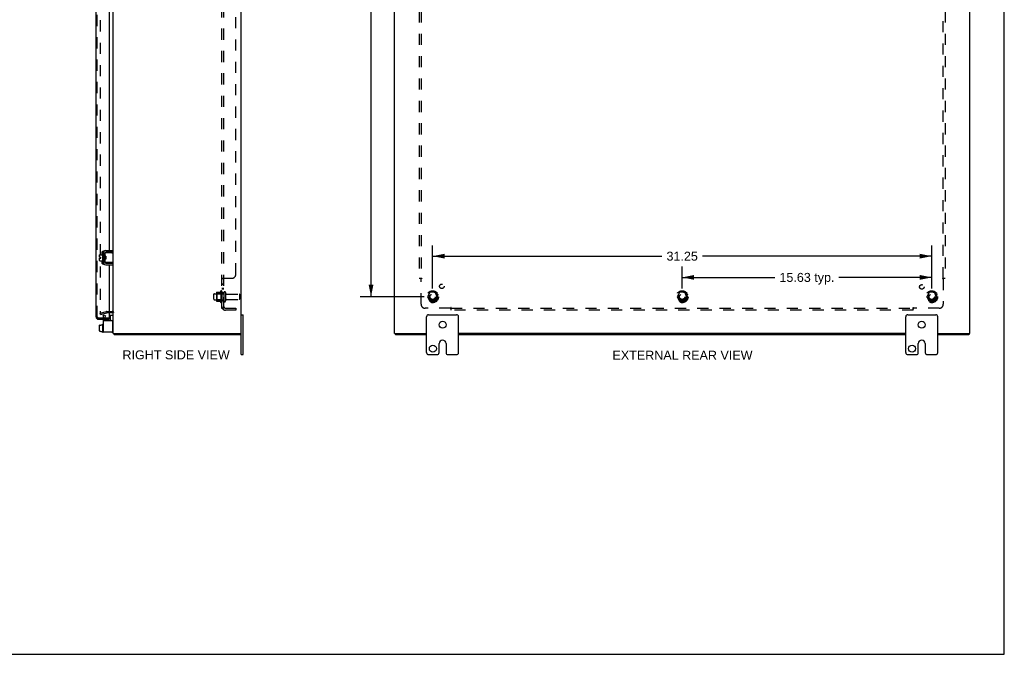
# Model space of a CAD drawing. Header units: inches. Extents: x 0 to 127, y 0 to 82.
# Tile 6 of 7: x 66 to 127, y 0 to 40. Entities that reach past the tile are written whole.
import ezdxf

# ---------------------------------------------------------------- set-up
doc = ezdxf.new("R2010")
doc.units = ezdxf.units.IN
doc.header["$LTSCALE"] = 7.00646
doc.header["$MEASUREMENT"] = 0
doc.linetypes.add('HIDDEN', pattern=[0.2, 0.1, -0.1])
doc.layers.get('0').update_dxf_attribs({"linetype": 'CONTINUOUS'})
for name, color, linetype in [('DEFAULT_2', 8, 'HIDDEN'), ('DIMENSIONS', 7, 'CONTINUOUS'), ('DOOR_ASSEMBLY', 7, 'CONTINUOUS'), ('SUBPANEL', 7, 'CONTINUOUS')]:
    doc.layers.add(name, color=color, linetype=linetype)
doc.styles.get("Standard").update_dxf_attribs({"font": 'arial.ttf'})
doc.dimstyles.new('DIMSTYLE_1', dxfattribs={"dimtxt": 0.562016, "dimasz": 0.749354, "dimexe": 0.09, "dimexo": 0.07, "dimgap": 0.0375, "dimtad": 0, "dimtih": 1, "dimtoh": 1, "dimzin": 4, "dimdsep": 46, "dimtxsty": 'Standard', "dimblk": '_FILLED', "dimblk1": '_FILLED', "dimblk2": '_FILLED', "dimcen": 0.09, "dimadec": 3, "dimazin": 1, "dimtfac": 1, "dimtdec": 3, "dimtofl": 0, "dimtmove": 0, "dimatfit": 3, "dimldrblk": '_FILLED', "dimfxl": 0, "dimtolj": 1, "dimtzin": 4, "dimarcsym": 0})

# ---------------------------------------------------------------- blocks, each defined once
blk = doc.blocks.new('_FILLED')
at = {"color": 0, "linetype": 'ByBlock'}
blk.add_solid([(0, 0), (-1, 0.2), (-1, -0.2)], dxfattribs=at)
blk = doc.blocks.new('*D11')
at = {"layer": 'DIMENSIONS', "color": 2, "linetype": 'Continuous'}
for p, q in [((91.073, 59.644), (87.069, 59.644)), ((87.744, 59.644), (87.744, 41.581)), ((87.744, 22.394), (87.744, 40.457)), ((91.073, 22.394), (87.069, 22.394))]:
    blk.add_line(p, q, dxfattribs=at)
at = {"layer": 'DIMENSIONS', "color": 2, "linetype": 'Continuous', "xscale": 0.7493540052, "yscale": 0.7493540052, "zscale": 0.7493540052}
for p, rotation in [((87.744, 59.644), 90), ((87.744, 22.394), 270)]:
    blk.add_blockref('_FILLED', p, dxfattribs=dict(at, rotation=rotation))
at = {"layer": 'DIMENSIONS', "color": 2, "linetype": 'Continuous', "insert": (87.744, 41.3), "char_height": 0.562, "width": 1.96392, "attachment_point": 2, "line_spacing_factor": 0.9}
blk.add_mtext('37.25', dxfattribs=at)
blk = doc.blocks.new('*D12')
at = {"layer": 'DIMENSIONS', "color": 2, "linetype": 'Continuous'}
for p, q in [((91.598, 22.919), (91.598, 25.611)), ((122.848, 22.919), (122.848, 25.611)), ((91.598, 24.937), (105.96, 24.937)), ((122.848, 24.937), (108.486, 24.937))]:
    blk.add_line(p, q, dxfattribs=at)
at = {"layer": 'DIMENSIONS', "color": 2, "linetype": 'Continuous', "xscale": 0.7493540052, "yscale": 0.7493540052, "zscale": 0.7493540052, "rotation": 180}
blk.add_blockref('_FILLED', (91.598, 24.937), dxfattribs=at)
at = {"layer": 'DIMENSIONS', "color": 2, "linetype": 'Continuous', "xscale": 0.7493540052, "yscale": 0.7493540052, "zscale": 0.7493540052}
blk.add_blockref('_FILLED', (122.848, 24.937), dxfattribs=at)
at = {"layer": 'DIMENSIONS', "color": 2, "linetype": 'Continuous', "insert": (107.223, 25.218), "char_height": 0.562, "width": 1.96392, "attachment_point": 2, "line_spacing_factor": 0.9}
blk.add_mtext('31.25', dxfattribs=at)
blk = doc.blocks.new('*D13')
at = {"layer": 'DIMENSIONS', "color": 2, "linetype": 'Continuous'}
for p, q in [((107.223, 22.919), (107.223, 24.281)), ((122.848, 22.919), (122.848, 24.281)), ((107.223, 23.607), (113.032, 23.607)), ((122.848, 23.607), (117.039, 23.607))]:
    blk.add_line(p, q, dxfattribs=at)
at = {"layer": 'DIMENSIONS', "color": 2, "linetype": 'Continuous', "xscale": 0.7493540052, "yscale": 0.7493540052, "zscale": 0.7493540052, "rotation": 180}
blk.add_blockref('_FILLED', (107.223, 23.607), dxfattribs=at)
at = {"layer": 'DIMENSIONS', "color": 2, "linetype": 'Continuous', "xscale": 0.7493540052, "yscale": 0.7493540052, "zscale": 0.7493540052}
blk.add_blockref('_FILLED', (122.848, 23.607), dxfattribs=at)
at = {"layer": 'DIMENSIONS', "color": 2, "linetype": 'Continuous', "insert": (115.035, 23.888), "char_height": 0.562, "width": 3.44522, "attachment_point": 2, "line_spacing_factor": 0.9}
blk.add_mtext('15.63 typ.', dxfattribs=at)

msp = doc.modelspace()

# ---------------------------------------------------------------- linework, layer by layer
at = {"color": 7, "linetype": 'Continuous'}
for p, q in [((127.39, 0), (127.39, 82.429)), ((71.571, 25.187), (71.571, 25.291)), ((70.752, 24.878), (70.752, 25.014)), ((70.752, 24.878), (70.82, 24.878)), ((70.752, 24.81), (70.82, 24.81)), ((70.752, 24.664), (70.752, 24.81)), ((70.762, 25.024), (70.927, 25.024)), ((70.82, 24.81), (70.82, 24.878)), ((70.927, 25.088), (70.927, 24.601)), ((70.937, 25.098), (70.957, 25.098)), ((70.967, 25.158), (70.97, 25.158)), ((71.071, 25.127), (71.071, 24.562)), ((71.076, 24.955), (71.071, 24.963)), ((71.071, 24.754), (71.078, 24.743)), ((71.075, 24.961), (71.075, 25.147)), ((71.075, 24.542), (71.075, 24.727)), ((71.078, 24.868), (71.077, 24.889)), ((71.082, 24.814), (71.078, 24.868)), ((71.083, 24.793), (71.082, 24.814)), ((71.085, 25.157), (71.605, 25.157)), ((71.135, 24.937), (71.085, 24.937)), ((71.135, 24.752), (71.085, 24.752)), ((71.094, 24.925), (71.087, 24.937)), ((71.098, 24.937), (71.092, 24.927)), ((71.104, 24.856), (71.102, 24.872)), ((71.106, 24.832), (71.104, 24.856)), ((71.108, 24.816), (71.106, 24.832)), ((71.112, 24.752), (71.117, 24.761)), ((71.116, 24.764), (71.123, 24.752)), ((71.128, 24.867), (71.127, 24.889)), ((71.131, 24.824), (71.128, 24.867)), ((71.571, 25.187), (71.131, 25.187)), ((71.132, 24.803), (71.131, 24.824)), ((71.135, 24.937), (71.135, 24.752)), ((71.605, 24.532), (71.605, 25.157)), ((70.762, 24.654), (70.927, 24.654)), ((70.937, 24.591), (70.957, 24.591)), ((70.967, 24.53), (70.97, 24.53)), ((71.605, 24.532), (71.085, 24.532)), ((71.131, 24.502), (71.571, 24.502)), ((71.532, 24.539), (71.525, 24.542)), ((71.571, 24.502), (71.571, 24.398)), ((71.417, 21.222), (71.417, 20.907)), ((71.427, 21.232), (71.565, 21.232)), ((79.605, 21.269), (79.74, 21.269)), ((79.74, 18.769), (79.74, 21.269)), ((91.223, 18.894), (91.223, 21.144)), ((91.348, 21.269), (93.098, 21.269)), ((93.223, 18.894), (93.223, 21.144)), ((121.223, 18.894), (121.223, 21.144)), ((121.348, 21.269), (123.098, 21.269)), ((123.223, 18.894), (123.223, 21.144)), ((70.752, 20.254), (70.752, 20.61)), ((70.762, 20.621), (70.82, 20.621)), ((70.762, 20.62), (70.82, 20.62)), ((70.82, 20.636), (70.927, 20.636)), ((70.82, 20.62), (70.82, 20.636)), ((70.927, 20.678), (70.927, 20.191)), ((70.937, 20.688), (70.957, 20.688)), ((70.762, 20.244), (70.82, 20.244)), ((70.762, 20.243), (70.82, 20.243)), ((70.82, 20.227), (70.82, 20.244)), ((70.82, 20.227), (70.927, 20.227)), ((70.937, 20.181), (70.957, 20.181)), ((71.525, 20.169), (71.511, 20.169)), ((79.542, 20.094), (79.542, 20.019)), ((89.286, 20.094), (89.286, 20.019)), ((125.16, 20.094), (125.16, 20.019)), ((92.004, 18.894), (92.004, 19.457)), ((92.442, 19.457), (92.442, 18.894)), ((122.004, 18.894), (122.004, 19.457)), ((122.442, 19.457), (122.442, 18.894)), ((79.605, 18.769), (79.74, 18.769)), ((91.348, 18.769), (91.879, 18.769)), ((92.567, 18.769), (93.098, 18.769)), ((121.348, 18.769), (121.879, 18.769)), ((122.567, 18.769), (123.098, 18.769)), ((0, 0), (127.39, 0))]:
    msp.add_line(p, q, dxfattribs=at)
at = {"color": 3, "linetype": 'Continuous'}
for p, q in [((79.605, 18.769), (79.605, 63.269)), ((89.223, 20.094), (89.223, 61.944)), ((125.223, 20.094), (125.223, 61.944)), ((71.605, 25.157), (71.605, 40.707)), ((71.131, 25.291), (71.571, 25.291)), ((70.967, 25.158), (70.967, 24.53)), ((71.131, 24.398), (71.571, 24.398)), ((71.605, 20.094), (71.605, 24.532)), ((71.535, 21.394), (71.357, 21.394)), ((70.967, 20.907), (71.511, 20.907)), ((70.967, 20.907), (70.967, 20.169)), ((71.571, 20.229), (71.571, 20.847)), ((71.511, 20.169), (70.967, 20.169)), ((71.605, 20.094), (79.605, 20.094)), ((79.542, 20.019), (71.668, 20.019)), ((89.223, 20.094), (91.223, 20.094)), ((91.223, 20.019), (89.286, 20.019)), ((121.223, 20.094), (93.223, 20.094)), ((121.223, 20.019), (93.223, 20.019)), ((123.223, 20.094), (125.223, 20.094)), ((125.16, 20.019), (123.223, 20.019))]:
    msp.add_line(p, q, dxfattribs=at)
at = {"color": 7, "linetype": 'Continuous'}
for points in [[(71.077, 24.889), (71.076, 24.899), (71.075, 24.908), (71.075, 24.917), (71.074, 24.926), (71.073, 24.934), (71.073, 24.941), (71.072, 24.947), (71.071, 24.953), (71.071, 24.954)], [(71.075, 24.961), (71.075, 24.96), (71.075, 24.958), (71.076, 24.956), (71.076, 24.955), (71.076, 24.953), (71.076, 24.952), (71.076, 24.951), (71.077, 24.949), (71.077, 24.948), (71.077, 24.947), (71.078, 24.946), (71.078, 24.945), (71.079, 24.944), (71.079, 24.943), (71.08, 24.942), (71.08, 24.941), (71.081, 24.94), (71.081, 24.939), (71.082, 24.938), (71.082, 24.938), (71.083, 24.937), (71.084, 24.937), (71.084, 24.937), (71.085, 24.937)], [(71.085, 24.752), (71.084, 24.751), (71.084, 24.751), (71.083, 24.751), (71.082, 24.75), (71.082, 24.75), (71.081, 24.749), (71.081, 24.748), (71.08, 24.748), (71.08, 24.747), (71.079, 24.746), (71.079, 24.745), (71.078, 24.744), (71.078, 24.743), (71.078, 24.742), (71.077, 24.74), (71.077, 24.739), (71.077, 24.738), (71.076, 24.737), (71.076, 24.735), (71.076, 24.734), (71.076, 24.732), (71.075, 24.73), (71.075, 24.729), (71.075, 24.727)], [(71.086, 24.752), (71.086, 24.757), (71.085, 24.766), (71.084, 24.775), (71.084, 24.784), (71.083, 24.793)], [(71.102, 24.872), (71.101, 24.88), (71.1, 24.887), (71.1, 24.893), (71.099, 24.9), (71.098, 24.905), (71.097, 24.91), (71.096, 24.915), (71.096, 24.919), (71.095, 24.922), (71.094, 24.924), (71.094, 24.925)], [(71.116, 24.764), (71.115, 24.765), (71.115, 24.767), (71.114, 24.77), (71.113, 24.774), (71.112, 24.778), (71.111, 24.783), (71.111, 24.789), (71.11, 24.795), (71.109, 24.802), (71.108, 24.809), (71.108, 24.816)], [(71.127, 24.889), (71.126, 24.899), (71.125, 24.908), (71.125, 24.918), (71.124, 24.926), (71.123, 24.934), (71.123, 24.937)], [(71.135, 24.764), (71.135, 24.765), (71.135, 24.774), (71.134, 24.783), (71.133, 24.793), (71.132, 24.803)], [(71.525, 25.147), (71.532, 25.149), (71.535, 25.15), (71.539, 25.151), (71.542, 25.152), (71.545, 25.153), (71.547, 25.154), (71.55, 25.155), (71.552, 25.155), (71.555, 25.156), (71.557, 25.156), (71.559, 25.156), (71.562, 25.157), (71.564, 25.157)], [(71.564, 24.532), (71.562, 24.532), (71.559, 24.532), (71.557, 24.532), (71.555, 24.532), (71.552, 24.533), (71.55, 24.534), (71.547, 24.534), (71.545, 24.535), (71.542, 24.536), (71.539, 24.537), (71.535, 24.538), (71.532, 24.539)]]:
    msp.add_lwpolyline(points, dxfattribs=at)
at = {"color": 3, "linetype": 'Continuous'}
for points in [[(71.647, 20.062), (71.648, 20.061), (71.649, 20.059), (71.65, 20.058), (71.651, 20.055), (71.652, 20.053), (71.653, 20.051), (71.654, 20.048), (71.655, 20.046), (71.655, 20.043), (71.656, 20.041), (71.657, 20.036)], [(71.657, 20.036), (71.658, 20.033), (71.659, 20.031), (71.659, 20.029), (71.66, 20.028), (71.661, 20.026), (71.661, 20.024), (71.662, 20.023), (71.663, 20.022), (71.664, 20.021), (71.664, 20.02), (71.665, 20.02), (71.666, 20.019), (71.667, 20.019), (71.668, 20.019)]]:
    msp.add_lwpolyline(points, dxfattribs=at)
at = {"color": 7, "linetype": 'Continuous'}
for centre in [(92.223, 20.644), (122.223, 20.644), (91.614, 19.144), (121.614, 19.144)]:
    msp.add_circle(centre, 0.219, dxfattribs=at)
at = {"color": 3, "linetype": 'Continuous'}
for centre, radius, start, end in [((71.131, 25.127), 0.164, 90, 180), ((71.131, 24.562), 0.164, 180, 270), ((71.535, 21.324), 0.07, 0, 90), ((71.511, 20.847), 0.06, 0, 90), ((71.511, 20.229), 0.06, 270, 360), ((71.75, 20.164), 0.145, 208.86845, 224.60138)]:
    msp.add_arc(centre, radius, start, end, dxfattribs=at)
at = {"color": 7, "linetype": 'Continuous'}
for centre, radius, start, end in [((70.762, 25.014), 0.01, 90, 180), ((70.762, 24.664), 0.01, 180, 270), ((70.937, 25.088), 0.01, 90, 180), ((70.957, 25.088), 0.01, 0, 90), ((71.131, 25.127), 0.06, 90, 180), ((71.085, 25.147), 0.01, 90, 144.8477), ((70.937, 24.601), 0.01, 180, 270), ((70.957, 24.601), 0.01, 270, 360), ((71.131, 24.562), 0.06, 180, 270), ((71.085, 24.542), 0.01, 214.70761, 270), ((71.427, 21.222), 0.01, 90, 180), ((71.565, 21.192), 0.04, 0, 90), ((91.348, 21.144), 0.125, 90, 180), ((93.098, 21.144), 0.125, 0, 90), ((121.348, 21.144), 0.125, 90, 180), ((123.098, 21.144), 0.125, 0, 90), ((70.937, 20.678), 0.01, 90, 180.00001), ((70.957, 20.678), 0.01, 359.99999, 90), ((70.937, 20.191), 0.01, 179.99999, 270), ((70.957, 20.191), 0.01, 270, 0.00001), ((71.525, 20.249), 0.08, 270, 360), ((92.223, 19.457), 0.219, 0, 180), ((122.223, 19.457), 0.219, 0, 180), ((91.348, 18.894), 0.125, 180, 270), ((91.879, 18.894), 0.125, 270.00009, 360), ((92.567, 18.894), 0.125, 180, 269.99991), ((93.098, 18.894), 0.125, 270, 360), ((121.348, 18.894), 0.125, 180, 270), ((121.879, 18.894), 0.125, 270.00009, 360), ((122.567, 18.894), 0.125, 180, 269.99991), ((123.098, 18.894), 0.125, 270, 360)]:
    msp.add_arc(centre, radius, start, end, dxfattribs=at)
for centre, major_axis, ratio, start_param, end_param in [((70.762, 20.61), (0, 0.0111), 0.898834, 6.283185, 7.853982), ((70.762, 20.609), (0, 0.0112), 0.889134, 0, 1.570796), ((70.762, 20.256), (0, 0.0114), 0.875492, -4.712389, -3.141593), ((70.762, 20.254), (0, 0.0113), 0.88616, 7.853982, 9.424778)]:
    msp.add_ellipse(centre, major_axis=major_axis, ratio=ratio, start_param=start_param, end_param=end_param, dxfattribs=at)
at = {"layer": 'DEFAULT_2', "color": 8, "linetype": 'HIDDEN'}
for p, q in [((70.792, 60.728), (70.792, 21.31)), ((77.905, 22.237), (77.905, 22.552)), ((77.935, 22.582), (78.53, 22.582)), ((77.935, 22.207), (78.53, 22.207)), ((78.069, 22.65), (78.069, 22.138)), ((78.089, 22.578), (78.069, 22.598)), ((78.089, 22.211), (78.069, 22.191)), ((78.079, 22.672), (78.307, 22.672)), ((78.385, 22.578), (78.089, 22.578)), ((78.089, 22.578), (78.089, 22.211)), ((78.385, 22.211), (78.089, 22.211)), ((78.335, 22.75), (78.335, 22.038)), ((78.385, 22.578), (78.405, 22.598)), ((78.385, 22.578), (78.385, 22.211)), ((78.385, 22.211), (78.405, 22.191)), ((78.405, 22.728), (78.405, 22.06)), ((78.53, 22.652), (78.53, 22.137)), ((78.64, 22.652), (78.64, 22.137)), ((78.702, 22.559), (79.5, 22.559)), ((78.702, 22.229), (79.5, 22.229)), ((79.53, 22.259), (79.53, 22.529)), ((91.435, 22.667), (91.28, 22.399)), ((91.28, 22.389), (91.435, 22.122)), ((91.752, 22.672), (91.443, 22.672)), ((91.915, 22.399), (91.761, 22.667)), ((91.761, 22.122), (91.915, 22.389)), ((107.06, 22.667), (106.905, 22.399)), ((106.905, 22.389), (107.06, 22.122)), ((107.377, 22.672), (107.068, 22.672)), ((107.54, 22.399), (107.386, 22.667)), ((107.386, 22.122), (107.54, 22.389)), ((122.685, 22.667), (122.53, 22.399)), ((122.53, 22.389), (122.685, 22.122)), ((123.002, 22.672), (122.693, 22.672)), ((123.165, 22.399), (123.011, 22.667)), ((123.011, 22.122), (123.165, 22.389)), ((78.079, 22.117), (78.307, 22.117)), ((91.752, 22.117), (91.443, 22.117)), ((107.377, 22.117), (107.068, 22.117)), ((123.002, 22.117), (122.693, 22.117)), ((70.792, 21.362), (71.177, 21.465)), ((70.812, 21.29), (70.792, 21.362)), ((70.812, 21.29), (71.196, 21.393)), ((70.967, 21.124), (70.967, 20.907)), ((70.981, 21.176), (71.023, 21.247)), ((71.113, 21.195), (71.023, 21.247)), ((71.113, 21.195), (71.071, 21.124)), ((71.071, 21.124), (71.071, 20.907)), ((71.206, 21.469), (71.535, 21.469)), ((71.357, 21.394), (71.206, 21.394))]:
    msp.add_line(p, q, dxfattribs=at)
for points in [[(70.792, 21.31), (70.792, 21.309), (70.793, 21.307), (70.793, 21.305), (70.794, 21.304)], [(70.807, 21.295), (70.805, 21.295), (70.804, 21.296), (70.802, 21.296), (70.801, 21.297), (70.799, 21.297), (70.798, 21.298), (70.797, 21.3), (70.796, 21.301), (70.795, 21.302), (70.794, 21.304)], [(70.81, 21.296), (70.809, 21.295), (70.807, 21.295), (70.807, 21.295)]]:
    msp.add_lwpolyline(points, dxfattribs=at)
for centre, radius in [((91.598, 22.394), 0.372), ((91.598, 22.394), 0.356), ((91.598, 22.394), 0.312), ((91.598, 22.394), 0.204), ((91.598, 22.394), 0.188), ((91.598, 22.394), 0.183), ((91.598, 22.394), 0.165), ((107.223, 22.394), 0.372), ((107.223, 22.394), 0.356), ((107.223, 22.394), 0.312), ((107.223, 22.394), 0.204), ((107.223, 22.394), 0.188), ((107.223, 22.394), 0.183), ((107.223, 22.394), 0.165), ((122.848, 22.394), 0.372), ((122.848, 22.394), 0.356), ((122.848, 22.394), 0.312), ((122.848, 22.394), 0.204), ((122.848, 22.394), 0.188), ((122.848, 22.394), 0.183), ((122.848, 22.394), 0.165)]:
    msp.add_circle(centre, radius, dxfattribs=at)
for centre, radius, start, end in [((77.935, 22.552), 0.03, 90, 180), ((77.935, 22.237), 0.03, 180, 270), ((78.079, 22.662), 0.01, 90, 174.80617), ((78.21, 22.65), 0.141, 174.79195, 180), ((78.288, 22.682), 0.01, 270, 336.03207), ((78.935, 22.394), 0.698, 149.33687, 156.03207), ((78.366, 22.728), 0.0384, 0, 145.55034), ((78.585, 22.652), 0.055, 0, 180), ((78.702, 22.622), 0.0625, 180, 270), ((78.702, 22.167), 0.0625, 90, 180), ((79.5, 22.529), 0.03, 360, 90), ((79.5, 22.259), 0.03, 270, 0), ((91.289, 22.394), 0.01, 150.01268, 209.98829), ((91.443, 22.662), 0.01, 90.01235, 149.98915), ((91.752, 22.662), 0.01, 30.01204, 89.98872), ((91.907, 22.394), 0.01, 330.01268, 29.98829), ((106.914, 22.394), 0.01, 150.01268, 209.98829), ((107.068, 22.662), 0.01, 90.01235, 149.98915), ((107.377, 22.662), 0.01, 30.01204, 89.98872), ((107.532, 22.394), 0.01, 330.01268, 29.98829), ((122.539, 22.394), 0.01, 150.01268, 209.98829), ((122.693, 22.662), 0.01, 90.01235, 149.98915), ((123.002, 22.662), 0.01, 30.01204, 89.98872), ((123.157, 22.394), 0.01, 330.01268, 29.98829), ((78.21, 22.138), 0.141, 180, 185.20805), ((78.079, 22.127), 0.01, 185.19383, 270), ((78.288, 22.107), 0.01, 23.96793, 90), ((78.935, 22.394), 0.698, 203.96793, 210.66313), ((78.366, 22.06), 0.0384, 214.44966, 360), ((78.585, 22.137), 0.055, 180, 360), ((91.443, 22.127), 0.01, 210.01204, 269.98872), ((91.752, 22.127), 0.01, 270.01235, 329.98915), ((107.068, 22.127), 0.01, 210.01204, 269.98872), ((107.377, 22.127), 0.01, 270.01235, 329.98915), ((122.693, 22.127), 0.01, 210.01204, 269.98872), ((123.002, 22.127), 0.01, 270.01235, 329.98915), ((71.071, 21.124), 0.104, 150, 180), ((71.206, 21.354), 0.115, 90, 105), ((71.206, 21.354), 0.04, 90, 105), ((71.535, 21.324), 0.145, 38.75492, 90)]:
    msp.add_arc(centre, radius, start, end, dxfattribs=at)
at = {"layer": 'DOOR_ASSEMBLY', "color": 3, "linetype": 'Continuous'}
for p, q in [((70.532, 21.133), (70.532, 60.905)), ((71.357, 40.573), (71.357, 25.291)), ((70.916, 25.024), (70.916, 25.2)), ((70.966, 25.25), (71.022, 25.25)), ((71.072, 25.134), (71.072, 24.962)), ((71.072, 24.754), (71.072, 24.554)), ((71.357, 25.187), (71.357, 25.157)), ((70.916, 24.488), (70.916, 24.654)), ((71.022, 24.438), (70.966, 24.438)), ((71.357, 24.532), (71.357, 24.502)), ((71.357, 24.398), (71.357, 21.078)), ((70.677, 20.988), (71.357, 20.988))]:
    msp.add_line(p, q, dxfattribs=at)
at = {"layer": 'DOOR_ASSEMBLY', "color": 8, "linetype": 'HIDDEN'}
for p, q in [((70.607, 21.133), (70.607, 60.905)), ((71.341, 21.063), (70.677, 21.063)), ((70.916, 21.063), (70.916, 20.988)), ((71.072, 21.063), (71.072, 20.988))]:
    msp.add_line(p, q, dxfattribs=at)
at = {"layer": 'DOOR_ASSEMBLY', "color": 7, "linetype": 'Continuous'}
for p, q in [((71.341, 21.063), (71.357, 21.063)), ((71.357, 21.063), (71.357, 20.988))]:
    msp.add_line(p, q, dxfattribs=at)
at = {"layer": 'DOOR_ASSEMBLY', "color": 3, "linetype": 'Continuous'}
for centre, radius, start, end in [((70.966, 25.2), 0.05, 90, 180), ((71.022, 25.2), 0.05, 87.76968, 90), ((70.966, 24.488), 0.05, 180, 270), ((71.022, 24.488), 0.05, 270, 272.23032), ((70.677, 21.133), 0.145, 180, 270), ((71.341, 21.078), 0.0156, 270, 360)]:
    msp.add_arc(centre, radius, start, end, dxfattribs=at)
at = {"layer": 'DOOR_ASSEMBLY', "color": 8, "linetype": 'HIDDEN'}
msp.add_arc((70.677, 21.133), 0.07, 180, 270, dxfattribs=at)
at = {"layer": 'SUBPANEL', "color": 8, "linetype": 'HIDDEN'}
for p, q in [((78.405, 21.675), (78.405, 60.363)), ((78.53, 21.675), (78.53, 60.363)), ((79.28, 23.8), (79.28, 58.238)), ((90.754, 58.488), (90.754, 23.55)), ((90.879, 58.488), (90.879, 23.55)), ((123.567, 23.55), (123.567, 58.488)), ((123.692, 58.488), (123.692, 23.55)), ((78.53, 23.515), (78.405, 23.515)), ((78.413, 23.527), (78.411, 23.526)), ((78.418, 23.53), (78.416, 23.529)), ((78.44, 23.54), (78.43, 23.536)), ((78.459, 23.55), (79.03, 23.55)), ((90.754, 23.55), (90.92, 23.55)), ((90.86, 23.533), (90.865, 23.529)), ((90.865, 23.529), (90.868, 23.526)), ((90.879, 21.925), (90.879, 23.515)), ((90.899, 23.528), (90.893, 23.524)), ((123.526, 23.55), (123.692, 23.55)), ((123.567, 23.515), (123.567, 21.925)), ((78.53, 23.19), (78.405, 23.19)), ((78.53, 23.153), (78.405, 23.153)), ((78.53, 22.909), (78.405, 22.909)), ((78.53, 22.872), (78.405, 22.872)), ((78.53, 22.644), (78.405, 22.644)), ((78.53, 22.144), (78.405, 22.144)), ((78.53, 21.675), (78.405, 21.675)), ((78.459, 21.637), (78.555, 21.716)), ((78.514, 21.688), (78.513, 21.688)), ((78.516, 21.689), (78.514, 21.688)), ((78.517, 21.69), (78.516, 21.689)), ((78.519, 21.69), (78.517, 21.69)), ((78.52, 21.691), (78.519, 21.69)), ((78.521, 21.692), (78.52, 21.691)), ((78.523, 21.692), (78.521, 21.692)), ((78.642, 21.675), (79.28, 21.675)), ((79.28, 21.675), (79.28, 21.55)), ((92.719, 21.675), (91.129, 21.675)), ((92.754, 21.55), (92.754, 21.716)), ((92.754, 21.675), (121.692, 21.675)), ((121.692, 21.55), (121.692, 21.716)), ((121.714, 21.695), (121.718, 21.689)), ((123.317, 21.675), (121.727, 21.675)), ((79.28, 21.55), (78.642, 21.55)), ((121.692, 21.55), (92.754, 21.55))]:
    msp.add_line(p, q, dxfattribs=at)
for points in [[(78.424, 23.533), (78.421, 23.532), (78.418, 23.53), (78.416, 23.529), (78.413, 23.527), (78.411, 23.526), (78.409, 23.524), (78.407, 23.522), (78.406, 23.521), (78.406, 23.519), (78.405, 23.518), (78.405, 23.516), (78.405, 23.515)], [(78.406, 23.519), (78.405, 23.518), (78.405, 23.516), (78.405, 23.515)], [(78.43, 23.536), (78.427, 23.535), (78.424, 23.533)], [(78.459, 23.55), (78.457, 23.549), (78.455, 23.548), (78.452, 23.546), (78.45, 23.545), (78.447, 23.543), (78.444, 23.542), (78.44, 23.54)], [(78.457, 23.549), (78.455, 23.548), (78.452, 23.546), (78.45, 23.545)], [(78.555, 23.55), (78.556, 23.549), (78.556, 23.547), (78.556, 23.546), (78.556, 23.544), (78.555, 23.543), (78.555, 23.541), (78.554, 23.54), (78.553, 23.539), (78.552, 23.537), (78.551, 23.536), (78.549, 23.534), (78.548, 23.533), (78.546, 23.532), (78.544, 23.531), (78.543, 23.529), (78.541, 23.528), (78.539, 23.527), (78.537, 23.526), (78.536, 23.524), (78.534, 23.523), (78.533, 23.522), (78.532, 23.52), (78.531, 23.519), (78.53, 23.518), (78.53, 23.516), (78.53, 23.515)], [(78.531, 23.519), (78.53, 23.518), (78.53, 23.516), (78.53, 23.515)], [(78.537, 23.526), (78.536, 23.524), (78.534, 23.523), (78.533, 23.522)], [(78.552, 23.537), (78.551, 23.536), (78.549, 23.534), (78.548, 23.533), (78.546, 23.532)], [(78.555, 23.543), (78.555, 23.541), (78.554, 23.54)], [(78.555, 23.55), (78.556, 23.549), (78.556, 23.547), (78.556, 23.546), (78.556, 23.544)], [(90.841, 23.55), (90.843, 23.549), (90.844, 23.548), (90.846, 23.546), (90.848, 23.545), (90.85, 23.543), (90.852, 23.542), (90.853, 23.54), (90.855, 23.539), (90.856, 23.538), (90.858, 23.536), (90.859, 23.535), (90.86, 23.533)], [(90.868, 23.526), (90.87, 23.524), (90.872, 23.522), (90.873, 23.521), (90.875, 23.519), (90.876, 23.518), (90.878, 23.516), (90.879, 23.515)], [(90.893, 23.524), (90.89, 23.523), (90.888, 23.522), (90.886, 23.52), (90.884, 23.519), (90.882, 23.518), (90.881, 23.516), (90.879, 23.515)], [(90.92, 23.55), (90.919, 23.549), (90.919, 23.547), (90.918, 23.546), (90.917, 23.544), (90.916, 23.543), (90.915, 23.541), (90.914, 23.54), (90.913, 23.539), (90.911, 23.537), (90.91, 23.536), (90.908, 23.534), (90.907, 23.533), (90.905, 23.532), (90.903, 23.531), (90.901, 23.529), (90.899, 23.528)], [(123.526, 23.55), (123.526, 23.549), (123.527, 23.547), (123.528, 23.546), (123.529, 23.544), (123.53, 23.543), (123.531, 23.541), (123.532, 23.54), (123.533, 23.539), (123.535, 23.537), (123.536, 23.536), (123.538, 23.534), (123.539, 23.533), (123.541, 23.532), (123.543, 23.531), (123.545, 23.529), (123.547, 23.528), (123.553, 23.524)], [(123.553, 23.524), (123.556, 23.523), (123.558, 23.522), (123.56, 23.52), (123.562, 23.519), (123.564, 23.518), (123.565, 23.516), (123.567, 23.515)], [(123.584, 23.532), (123.579, 23.527), (123.578, 23.526), (123.576, 23.524), (123.574, 23.522), (123.573, 23.521), (123.571, 23.519), (123.569, 23.518), (123.568, 23.516), (123.567, 23.515)], [(123.605, 23.55), (123.603, 23.549), (123.601, 23.548), (123.599, 23.546), (123.598, 23.545), (123.596, 23.543), (123.594, 23.542), (123.593, 23.54), (123.591, 23.539), (123.59, 23.538), (123.588, 23.536), (123.587, 23.535), (123.585, 23.533), (123.584, 23.532)], [(78.434, 21.652), (78.427, 21.655), (78.424, 21.657), (78.421, 21.658), (78.418, 21.659), (78.416, 21.661), (78.413, 21.663), (78.411, 21.664), (78.409, 21.666), (78.407, 21.668), (78.406, 21.669), (78.406, 21.671), (78.405, 21.673), (78.405, 21.674), (78.405, 21.675)], [(78.459, 21.637), (78.457, 21.639), (78.455, 21.641), (78.452, 21.643), (78.45, 21.644), (78.447, 21.646), (78.444, 21.648), (78.44, 21.649), (78.437, 21.651), (78.434, 21.652)], [(78.513, 21.688), (78.511, 21.687), (78.51, 21.687), (78.509, 21.686), (78.508, 21.686), (78.508, 21.686), (78.507, 21.685), (78.506, 21.685), (78.505, 21.685), (78.504, 21.684), (78.503, 21.684), (78.502, 21.684), (78.502, 21.683), (78.501, 21.683), (78.5, 21.683), (78.499, 21.682), (78.498, 21.682), (78.497, 21.682), (78.496, 21.681), (78.495, 21.681), (78.495, 21.681), (78.494, 21.681), (78.493, 21.68), (78.492, 21.68), (78.491, 21.68), (78.49, 21.68), (78.489, 21.679), (78.488, 21.679), (78.488, 21.679), (78.487, 21.679), (78.486, 21.678), (78.485, 21.678), (78.484, 21.678), (78.484, 21.678), (78.483, 21.678), (78.482, 21.677), (78.481, 21.677), (78.481, 21.677), (78.48, 21.677), (78.479, 21.677), (78.478, 21.677), (78.478, 21.676), (78.477, 21.676), (78.476, 21.676), (78.475, 21.676), (78.475, 21.676), (78.474, 21.676), (78.473, 21.676), (78.473, 21.676), (78.472, 21.676), (78.472, 21.675), (78.471, 21.675), (78.471, 21.675), (78.47, 21.675), (78.47, 21.675), (78.47, 21.675)], [(78.47, 21.675), (78.47, 21.675), (78.47, 21.675), (78.47, 21.675), (78.47, 21.675), (78.471, 21.675), (78.471, 21.675), (78.471, 21.675), (78.472, 21.675), (78.472, 21.675), (78.473, 21.675), (78.473, 21.675)], [(78.534, 21.698), (78.534, 21.698), (78.534, 21.698), (78.534, 21.698), (78.533, 21.698), (78.533, 21.698), (78.533, 21.698), (78.532, 21.697), (78.532, 21.697), (78.531, 21.697), (78.531, 21.696), (78.53, 21.696), (78.53, 21.696), (78.529, 21.696), (78.529, 21.695), (78.528, 21.695), (78.528, 21.695), (78.527, 21.694), (78.526, 21.694), (78.526, 21.694), (78.525, 21.693), (78.525, 21.693), (78.524, 21.693), (78.523, 21.692), (78.523, 21.692)], [(78.548, 21.703), (78.544, 21.699), (78.543, 21.697), (78.541, 21.695), (78.539, 21.693), (78.537, 21.691), (78.536, 21.689), (78.534, 21.686), (78.533, 21.684), (78.532, 21.682), (78.531, 21.68), (78.53, 21.678), (78.53, 21.677), (78.53, 21.675)], [(78.53, 21.695), (78.53, 21.696), (78.531, 21.696), (78.531, 21.696), (78.532, 21.697), (78.532, 21.697), (78.532, 21.697), (78.533, 21.698), (78.533, 21.698), (78.533, 21.698), (78.534, 21.698), (78.534, 21.698), (78.534, 21.698), (78.534, 21.698)], [(78.555, 21.716), (78.556, 21.716), (78.556, 21.715), (78.556, 21.714), (78.556, 21.713), (78.555, 21.712), (78.555, 21.711), (78.554, 21.71), (78.553, 21.709), (78.552, 21.707), (78.551, 21.706), (78.549, 21.704), (78.548, 21.703)], [(92.728, 21.689), (92.727, 21.686), (92.725, 21.684), (92.724, 21.682), (92.723, 21.68), (92.721, 21.678), (92.72, 21.677), (92.719, 21.675)], [(92.734, 21.659), (92.731, 21.663), (92.729, 21.664), (92.728, 21.666), (92.726, 21.668), (92.724, 21.669), (92.723, 21.671), (92.721, 21.673), (92.72, 21.674), (92.719, 21.675)], [(92.754, 21.716), (92.753, 21.716), (92.751, 21.715), (92.749, 21.714), (92.748, 21.713), (92.747, 21.712), (92.745, 21.711), (92.744, 21.71), (92.742, 21.709), (92.741, 21.707), (92.74, 21.706), (92.738, 21.704), (92.737, 21.703), (92.736, 21.701), (92.735, 21.699), (92.733, 21.697), (92.732, 21.695), (92.728, 21.689)], [(92.754, 21.637), (92.753, 21.639), (92.751, 21.641), (92.75, 21.643), (92.748, 21.644), (92.747, 21.646), (92.746, 21.648), (92.744, 21.649), (92.743, 21.651), (92.741, 21.652), (92.74, 21.654), (92.739, 21.655), (92.737, 21.657), (92.734, 21.659)], [(121.692, 21.716), (121.693, 21.716), (121.695, 21.715), (121.696, 21.714), (121.698, 21.713), (121.699, 21.712), (121.701, 21.711), (121.702, 21.71), (121.703, 21.709), (121.705, 21.707), (121.706, 21.706), (121.708, 21.704), (121.709, 21.703), (121.71, 21.701), (121.711, 21.699), (121.713, 21.697), (121.714, 21.695)], [(121.692, 21.637), (121.693, 21.639), (121.694, 21.641), (121.696, 21.643), (121.697, 21.644), (121.699, 21.646), (121.7, 21.648), (121.702, 21.649), (121.703, 21.651), (121.704, 21.652), (121.706, 21.654), (121.707, 21.655), (121.709, 21.657)], [(121.709, 21.657), (121.712, 21.659), (121.713, 21.661), (121.716, 21.664)], [(121.716, 21.664), (121.718, 21.666), (121.72, 21.668), (121.721, 21.669), (121.723, 21.671), (121.724, 21.673), (121.726, 21.674), (121.727, 21.675)], [(121.718, 21.689), (121.719, 21.686), (121.72, 21.684), (121.722, 21.682), (121.723, 21.68), (121.724, 21.678), (121.726, 21.677), (121.727, 21.675)]]:
    msp.add_lwpolyline(points, dxfattribs=at)
for centre, radius in [((92.178, 23.049), 0.141), ((122.229, 23.013), 0.141), ((91.598, 22.394), 0.25), ((107.223, 22.394), 0.25), ((122.848, 22.394), 0.25)]:
    msp.add_circle(centre, radius, dxfattribs=at)
for centre, radius, start, end in [((79.03, 23.8), 0.25, 270, 360), ((78.642, 21.787), 0.237, 180, 270), ((78.642, 21.787), 0.112, 180, 270), ((91.129, 21.925), 0.25, 180, 270), ((123.317, 21.925), 0.25, 270, 360)]:
    msp.add_arc(centre, radius, start, end, dxfattribs=at)

# ---------------------------------------------------------------- texts
at = {"layer": 'DIMENSIONS', "color": 2, "linetype": 'Continuous', "char_height": 0.56202, "attachment_point": 2, "line_spacing_factor": 0.9}
for s, insert, width in [('RIGHT SIDE VIEW', (75.541, 19.038), 6.7024), ('EXTERNAL REAR VIEW', (107.243, 19.015), 8.74989)]:
    msp.add_mtext(s, dxfattribs=dict(at, insert=insert, width=width))

# ---------------------------------------------------------------- dimensions: what is measured, and where the dimension line sits
at = {"layer": 'DIMENSIONS', "color": 2, "linetype": 'Continuous'}
dim = msp.add_linear_dim(base=(87.744, 22.394), p1=(91.143, 59.644), p2=(91.143, 22.394), angle=270, dimstyle='DIMSTYLE_1', dxfattribs=at)
dim.commit()
dim.dimension.update_dxf_attribs({"geometry": '*D11', "text_midpoint": (87.745, 41.016), "dimtype": 160})
dim = msp.add_linear_dim(base=(122.848, 24.937), p1=(91.598, 22.849), p2=(122.848, 22.849), dimstyle='DIMSTYLE_1', dxfattribs=at)
dim.commit()
dim.dimension.update_dxf_attribs({"geometry": '*D12', "text_midpoint": (107.224, 24.934), "dimtype": 160})
dim = msp.add_linear_dim(base=(122.847900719, 23.607056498), p1=(107.222900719, 22.848640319), p2=(122.847900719, 22.848640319), text='<> typ.', dimstyle='DIMSTYLE_1', dxfattribs=at)
dim.commit()
dim.dimension.update_dxf_attribs({"geometry": '*D13', "text_midpoint": (115.035400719, 23.607056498), "dimtype": 160})

doc.saveas('drawing.dxf')
